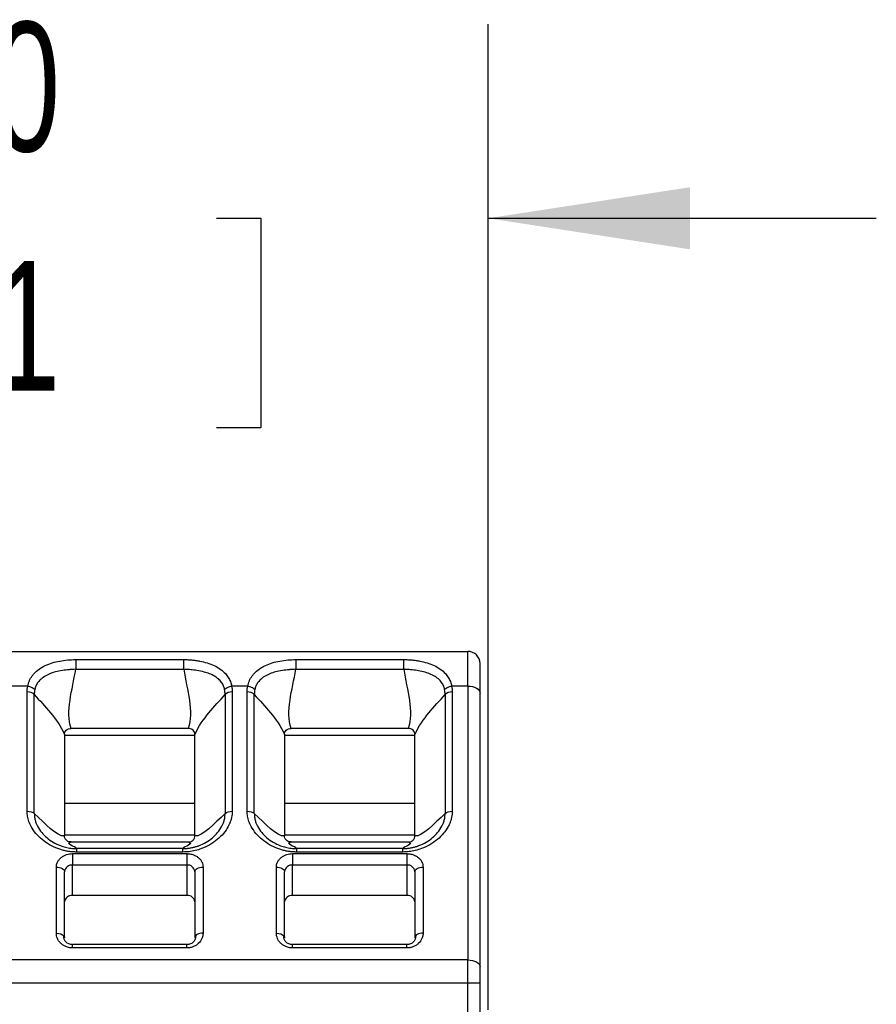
# Model space of a CAD drawing. Header units: millimetres. Extents: x 3 to 274, y 6 to 213.
# Tile 12 of 30: x 66 to 80, y 127 to 143. Entities that reach past the tile are written whole.
import ezdxf

# ---------------------------------------------------------------- set-up
doc = ezdxf.new("R2010")
doc.units = ezdxf.units.MM
doc.layers.add('DIMENSIONS', color=140, linetype='Continuous', lineweight=25)
doc.styles.add('SLDTEXTSTYLE0', font='TXT', dxfattribs={"width": 0.7})
doc.dimstyles.new('SLDDIMSTYLE0', dxfattribs={"dimtxt": 2.158008, "dimasz": 3.302, "dimexe": 0, "dimexo": 0.0625, "dimgap": 0.539502, "dimtad": 0, "dimtih": 1, "dimtoh": 1, "dimlfac": 1.5, "dimrnd": 1e-09, "dimzin": 4, "dimdsep": 46, "dimtxsty": 'SLDTEXTSTYLE0', "dimsah": 1, "dimcen": 0.09, "dimadec": 0, "dimazin": 1, "dimtfac": 1, "dimtmove": 0, "dimatfit": 0, "dimfxl": 1, "dimfrac": 2, "dimtolj": 1, "dimtzin": 12, "dimarcsym": 0})

# ---------------------------------------------------------------- blocks, each defined once
blk = doc.blocks.new('_D')
at = {"layer": 'DIMENSIONS', "transparency": 16777216}
for p, q in [((58.344, 126.865), (58.344, 142.99)), ((73.677, 126.865), (73.677, 142.99)), ((58.344, 139.815), (51.994, 139.815)), ((62.817, 139.815), (62.093, 139.815)), ((62.093, 139.815), (62.093, 136.385)), ((69.23, 139.815), (69.955, 139.815)), ((69.955, 139.815), (69.955, 136.385)), ((73.677, 139.815), (80.027, 139.815)), ((62.093, 136.385), (62.817, 136.385)), ((69.955, 136.385), (69.23, 136.385))]:
    blk.add_line(p, q, dxfattribs=at)
for points in [[(58.344, 139.815), (55.042, 140.323), (55.042, 139.307)], [(73.677, 139.815), (76.979, 139.307), (76.979, 140.323)]]:
    blk.add_solid(points, dxfattribs=at)
at = {"layer": 'DIMENSIONS', "transparency": 16777216, "char_height": 2.1167, "attachment_point": 1, "style": 'SLDTEXTSTYLE0'}
for s, insert in [('23.0', (62.817, 143.027)), ('0.91', (62.817, 139.114))]:
    blk.add_mtext(s, dxfattribs=dict(at, insert=insert))

msp = doc.modelspace()

# ---------------------------------------------------------------- linework, layer by layer
for p, q in [((58.6771, 132.7291), (73.3438, 132.7291)), ((66.9265, 132.5946), (68.6945, 132.5946)), ((70.5265, 132.5946), (72.2945, 132.5946)), ((73.3438, 132.1606), (73.3438, 132.7291)), ((66.9265, 132.4357), (68.6945, 132.4357)), ((70.5265, 132.4357), (72.2945, 132.4357)), ((66.1421, 132.1606), (65.8808, 132.1606)), ((69.7421, 132.1606), (69.4788, 132.1606)), ((73.3438, 132.1606), (73.0788, 132.1606)), ((73.3438, 132.1606), (73.3438, 127.6813)), ((66.132, 130.1147), (66.132, 132.0664)), ((66.2497, 130.0741), (66.2497, 132.0258)), ((69.3712, 132.0258), (69.3712, 130.0741)), ((69.489, 132.0664), (69.489, 130.1147)), ((69.732, 130.1147), (69.732, 132.0664)), ((69.8497, 130.0741), (69.8497, 132.0258)), ((72.9712, 132.0258), (72.9712, 130.0741)), ((73.089, 132.0664), (73.089, 130.1147)), ((73.5438, 127.5666), (73.5438, 132.0458)), ((68.7683, 131.4675), (66.8527, 131.4675)), ((72.3683, 131.4675), (70.4527, 131.4675)), ((66.7438, 131.3688), (66.7438, 131.3582)), ((66.7438, 131.3582), (66.7438, 129.7199)), ((66.7438, 131.3582), (68.8771, 131.3582)), ((68.8771, 131.3582), (68.8771, 131.3688)), ((68.8771, 129.7199), (68.8771, 131.3582)), ((70.3438, 131.3688), (70.3438, 131.3582)), ((70.3438, 131.3582), (70.3438, 129.7199)), ((70.3438, 131.3582), (72.4771, 131.3582)), ((72.4771, 131.3582), (72.4771, 131.3688)), ((72.4771, 129.7199), (72.4771, 131.3582)), ((68.8771, 130.2402), (66.7438, 130.2402)), ((72.4771, 130.2402), (70.3438, 130.2402)), ((66.7438, 129.7199), (66.7438, 129.7103)), ((68.8771, 129.7199), (66.7438, 129.7199)), ((68.8771, 129.7103), (68.8771, 129.7199)), ((70.3438, 129.7199), (70.3438, 129.7103)), ((72.4771, 129.7199), (70.3438, 129.7199)), ((72.4771, 129.7103), (72.4771, 129.7199)), ((66.8507, 129.6107), (68.7703, 129.6107)), ((70.4507, 129.6107), (72.3703, 129.6107)), ((66.8771, 129.4197), (68.7438, 129.4197)), ((66.8771, 129.4197), (66.8771, 129.2341)), ((68.6799, 129.5024), (66.941, 129.5024)), ((68.6799, 129.446), (66.941, 129.446)), ((68.7438, 129.4197), (68.7438, 129.2341)), ((70.4771, 129.4197), (72.3438, 129.4197)), ((70.4771, 129.4197), (70.4771, 129.2341)), ((72.2799, 129.5024), (70.541, 129.5024)), ((72.2799, 129.446), (70.541, 129.446)), ((72.3438, 129.4197), (72.3438, 129.2341)), ((66.6105, 128.1184), (66.6105, 129.2013)), ((66.8751, 128.737), (66.8751, 129.2341)), ((66.8771, 129.2341), (68.7438, 129.2341)), ((68.7458, 129.2341), (68.7458, 128.737)), ((69.0105, 129.2013), (69.0105, 128.1184)), ((70.2105, 128.1184), (70.2105, 129.2013)), ((70.4751, 128.737), (70.4751, 129.2341)), ((70.4771, 129.2341), (72.3438, 129.2341)), ((72.3458, 129.2341), (72.3458, 128.737)), ((72.6105, 129.2013), (72.6105, 128.1184)), ((66.7438, 128.0419), (66.7438, 129.1248)), ((68.8771, 129.1248), (68.8771, 128.0419)), ((70.3438, 128.0419), (70.3438, 129.1248)), ((72.4771, 129.1248), (72.4771, 128.0419)), ((68.7458, 128.737), (66.8751, 128.737)), ((72.3458, 128.737), (70.4751, 128.737)), ((68.7438, 127.9332), (66.8771, 127.9332)), ((72.3438, 127.9332), (70.4771, 127.9332)), ((68.7438, 127.8764), (66.8771, 127.8764)), ((72.3438, 127.8764), (70.4771, 127.8764)), ((73.3438, 127.6813), (58.6771, 127.6813)), ((73.3438, 127.2989), (73.3438, 127.6813)), ((73.3438, 127.2989), (58.6771, 127.2989)), ((73.5438, 127.2989), (73.3438, 127.2989)), ((73.3438, 125.9958), (73.3438, 127.2989)), ((73.5438, 125.8331), (73.5438, 127.2989))]:
    msp.add_line(p, q)
at = {"flags": 128}
for points in [[(73.3438, 132.1606), (73.3828, 132.1584), (73.4203, 132.1518), (73.4549, 132.1412), (73.4852, 132.127), (73.5101, 132.1096), (73.5286, 132.0897), (73.54, 132.0682), (73.5438, 132.0458)], [(66.6105, 129.2013), (66.6365, 129.1998), (66.6615, 129.1955), (66.6845, 129.1884), (66.7048, 129.1789), (66.7213, 129.1673), (66.7337, 129.1541), (66.7412, 129.1398), (66.7438, 129.1248)], [(68.8771, 129.1248), (68.8797, 129.1398), (68.8873, 129.1541), (68.8996, 129.1673), (68.9162, 129.1789), (68.9364, 129.1884), (68.9594, 129.1955), (68.9845, 129.1998), (69.0105, 129.2013)], [(70.2105, 129.2013), (70.2365, 129.1998), (70.2615, 129.1955), (70.2845, 129.1884), (70.3048, 129.1789), (70.3213, 129.1673), (70.3337, 129.1541), (70.3412, 129.1398), (70.3438, 129.1248)], [(72.4771, 129.1248), (72.4797, 129.1398), (72.4873, 129.1541), (72.4996, 129.1673), (72.5162, 129.1789), (72.5364, 129.1884), (72.5594, 129.1955), (72.5845, 129.1998), (72.6105, 129.2013)], [(73.3438, 127.6813), (73.3828, 127.6791), (73.4203, 127.6726), (73.4549, 127.662), (73.4852, 127.6477), (73.5101, 127.6303), (73.5286, 127.6105), (73.54, 127.589), (73.5438, 127.5666)]]:
    msp.add_lwpolyline(points, dxfattribs=at)
for centre, radius, start, end in [((73.3438, 132.5291), 0.2, 0, 90), ((66.8661, 129.1113), 0.1231, 85.31849, 173.32689), ((68.7549, 129.1113), 0.1231, 6.67312, 94.68151), ((70.4661, 129.1113), 0.1231, 85.31849, 173.32689), ((72.3549, 129.1113), 0.1231, 6.67312, 94.6815), ((66.8643, 128.6162), 0.1213, 84.88893, 173.75645), ((68.7566, 128.6162), 0.1213, 6.24355, 95.11107), ((70.4643, 128.6162), 0.1213, 84.88893, 173.75645), ((72.3566, 128.6162), 0.1213, 6.24355, 95.11107)]:
    msp.add_arc(centre, radius, start, end)
for points, knots in [([(66.1421, 132.1606), (66.1455, 132.1756), (66.1522, 132.2058), (66.1682, 132.2485), (66.1885, 132.2893), (66.2137, 132.328), (66.2565, 132.381), (66.325, 132.4418), (66.4266, 132.5002), (66.5406, 132.5437), (66.6641, 132.5731), (66.7935, 132.5913), (66.8827, 132.5935), (66.9265, 132.5946)], [0, 0, 0, 0, 0.0505042, 0.1013277, 0.1528158, 0.2053007, 0.2590959, 0.3857399, 0.5142861, 0.6389399, 0.7609645, 0.8824936, 1, 1, 1, 1]), ([(66.9265, 132.5946), (66.9265, 132.5808), (66.9265, 132.5568), (66.9265, 132.4991), (66.9265, 132.4658), (66.9265, 132.4357)], [0, 0, 0, 0, 0.5, 0.5, 1, 1, 1, 1]), ([(68.6945, 132.5946), (68.7162, 132.5943), (68.7598, 132.5938), (68.8253, 132.5892), (68.8908, 132.5819), (68.9767, 132.568), (69.08, 132.5432), (69.1939, 132.5003), (69.2955, 132.4427), (69.3717, 132.3754), (69.4247, 132.305), (69.4602, 132.2363), (69.4727, 132.1856), (69.4788, 132.1606)], [0, 0, 0, 0, 0.0582607, 0.1172346, 0.1774766, 0.2395075, 0.3611641, 0.4855322, 0.6130637, 0.7384113, 0.8283726, 0.9150547, 1, 1, 1, 1]), ([(68.6945, 132.4357), (68.6945, 132.4658), (68.6945, 132.4991), (68.6945, 132.5568), (68.6945, 132.5808), (68.6945, 132.5946)], [0, 0, 0, 0, 0.5, 0.5, 1, 1, 1, 1]), ([(69.7421, 132.1606), (69.7455, 132.1756), (69.7522, 132.2058), (69.7682, 132.2485), (69.7886, 132.2893), (69.8138, 132.3281), (69.8567, 132.3811), (69.9253, 132.442), (70.0269, 132.5003), (70.1408, 132.5438), (70.2642, 132.5732), (70.3936, 132.5913), (70.4827, 132.5935), (70.5265, 132.5946)], [0, 0, 0, 0, 0.05050648, 0.10135389, 0.15288869, 0.20544377, 0.2593331, 0.38610337, 0.51468377, 0.63922318, 0.7611163, 0.88249837, 1, 1, 1, 1]), ([(70.5265, 132.5946), (70.5265, 132.5808), (70.5265, 132.5568), (70.5265, 132.4991), (70.5265, 132.4658), (70.5265, 132.4357)], [0, 0, 0, 0, 0.5, 0.5, 1, 1, 1, 1]), ([(72.2945, 132.5946), (72.3162, 132.5943), (72.3598, 132.5938), (72.4253, 132.5892), (72.4908, 132.5819), (72.5767, 132.568), (72.6801, 132.5431), (72.794, 132.5001), (72.8957, 132.4426), (72.9719, 132.3753), (73.0248, 132.3049), (73.0603, 132.2363), (73.0727, 132.1857), (73.0788, 132.1606)], [0, 0, 0, 0, 0.05825501, 0.11723171, 0.17748583, 0.23953877, 0.36127244, 0.48576058, 0.61338951, 0.73868351, 0.82845573, 0.91504811, 1, 1, 1, 1]), ([(72.2945, 132.4357), (72.2945, 132.4658), (72.2945, 132.4991), (72.2945, 132.5568), (72.2945, 132.5808), (72.2945, 132.5946)], [0, 0, 0, 0, 0.5, 0.5, 1, 1, 1, 1]), ([(66.9265, 132.4357), (66.9099, 132.4351), (66.8735, 132.4337), (66.8002, 132.4286), (66.7046, 132.4178), (66.5997, 132.3964), (66.5003, 132.3641), (66.4142, 132.3207), (66.3478, 132.2695), (66.3029, 132.2157), (66.2728, 132.1637), (66.2624, 132.1241), (66.2572, 132.1046)], [0, 0, 0, 0, 0.05463606, 0.119848, 0.24310696, 0.37885006, 0.4966129, 0.62952682, 0.75267993, 0.83658386, 0.91957044, 1, 1, 1, 1]), ([(69.3637, 132.1046), (69.3609, 132.1166), (69.3552, 132.1408), (69.3411, 132.1747), (69.3234, 132.2068), (69.302, 132.2365), (69.2661, 132.2765), (69.2065, 132.3221), (69.1216, 132.3637), (69.0223, 132.3948), (68.9193, 132.4163), (68.8206, 132.429), (68.7472, 132.4342), (68.7089, 132.4353), (68.6945, 132.4357)], [0, 0, 0, 0, 0.0489107, 0.0987563, 0.1491544, 0.1996997, 0.2500025, 0.3707513, 0.5039505, 0.616797, 0.7569436, 0.8740359, 0.9526074, 1, 1, 1, 1]), ([(70.5265, 132.4357), (70.5099, 132.4351), (70.4735, 132.4337), (70.4002, 132.4287), (70.3048, 132.4178), (70.2, 132.3965), (70.1006, 132.3643), (70.0144, 132.3209), (69.948, 132.2696), (69.903, 132.2158), (69.8728, 132.1637), (69.8624, 132.1241), (69.8572, 132.1046)], [0, 0, 0, 0, 0.05462983, 0.11981384, 0.24294539, 0.37854278, 0.49619123, 0.62915705, 0.75243113, 0.83648036, 0.91954778, 1, 1, 1, 1]), ([(72.9637, 132.1046), (72.9609, 132.1166), (72.9552, 132.1408), (72.9411, 132.1747), (72.9234, 132.2067), (72.9021, 132.2365), (72.8663, 132.2764), (72.8067, 132.3221), (72.6896, 132.3792), (72.5513, 132.4122), (72.4289, 132.4279), (72.3671, 132.4321), (72.3301, 132.4344), (72.3059, 132.4353), (72.2945, 132.4357)], [0, 0, 0, 0, 0.0489554, 0.0988149, 0.1491914, 0.1996764, 0.2498788, 0.3706556, 0.5040359, 0.7567377, 0.877683, 0.9204851, 0.9622782, 1, 1, 1, 1]), ([(66.132, 132.0664), (66.1324, 132.082), (66.1333, 132.1136), (66.1392, 132.1448), (66.1421, 132.1606)], [0, 0, 0, 0, 0.4937138, 1, 1, 1, 1]), ([(66.1421, 132.1606), (66.1622, 132.1577), (66.2089, 132.1447), (66.2443, 132.1201), (66.2572, 132.1046)], [0, 0, 0, 0, 0.4285714, 1, 1, 1, 1]), ([(69.3637, 132.1046), (69.3766, 132.1201), (69.412, 132.1447), (69.4588, 132.1577), (69.4788, 132.1606)], [0, 0, 0, 0, 0.5714286, 1, 1, 1, 1]), ([(69.4788, 132.1606), (69.4818, 132.1448), (69.4876, 132.1136), (69.4885, 132.082), (69.489, 132.0664)], [0, 0, 0, 0, 0.5062862, 1, 1, 1, 1]), ([(69.732, 132.0664), (69.7324, 132.082), (69.7333, 132.1136), (69.7392, 132.1448), (69.7421, 132.1606)], [0, 0, 0, 0, 0.4937138, 1, 1, 1, 1]), ([(69.7421, 132.1606), (69.7622, 132.1577), (69.8089, 132.1447), (69.8443, 132.1201), (69.8572, 132.1046)], [0, 0, 0, 0, 0.4285714, 1, 1, 1, 1]), ([(72.9637, 132.1046), (72.9766, 132.1201), (73.012, 132.1447), (73.0588, 132.1577), (73.0788, 132.1606)], [0, 0, 0, 0, 0.5714286, 1, 1, 1, 1]), ([(73.0788, 132.1606), (73.0818, 132.1448), (73.0876, 132.1136), (73.0885, 132.082), (73.089, 132.0664)], [0, 0, 0, 0, 0.5062862, 1, 1, 1, 1]), ([(66.7438, 131.3688), (66.7438, 131.3937), (66.7527, 131.4189), (66.7921, 131.4566), (66.8221, 131.4675), (66.8527, 131.4675)], [0, 0, 0, 0, 0.5, 0.5, 1, 1, 1, 1]), ([(68.8771, 131.3688), (68.8771, 131.3937), (68.8683, 131.4189), (68.8289, 131.4566), (68.7989, 131.4675), (68.7683, 131.4675)], [0, 0, 0, 0, 0.5, 0.5, 1, 1, 1, 1]), ([(70.3438, 131.3688), (70.3438, 131.3937), (70.3527, 131.4189), (70.3921, 131.4566), (70.4221, 131.4675), (70.4527, 131.4675)], [0, 0, 0, 0, 0.5, 0.5, 1, 1, 1, 1]), ([(72.4771, 131.3688), (72.4771, 131.3937), (72.4683, 131.4189), (72.4289, 131.4566), (72.3989, 131.4675), (72.3683, 131.4675)], [0, 0, 0, 0, 0.5, 0.5, 1, 1, 1, 1]), ([(66.941, 129.446), (66.9205, 129.4464), (66.8793, 129.4473), (66.8178, 129.4543), (66.7566, 129.4655), (66.6957, 129.4813), (66.6071, 129.511), (66.4953, 129.5632), (66.3734, 129.6484), (66.2711, 129.7493), (66.2019, 129.8513), (66.1595, 129.946), (66.1363, 130.03), (66.1334, 130.0865), (66.132, 130.1147)], [0, 0, 0, 0, 0.0486903, 0.0975593, 0.1469874, 0.1973422, 0.2489715, 0.3738362, 0.5007764, 0.627026, 0.751811, 0.8364383, 0.9186299, 1, 1, 1, 1]), ([(66.2497, 130.0741), (66.2499, 130.0607), (66.2506, 130.0258), (66.2611, 129.9712), (66.2798, 129.9156), (66.3123, 129.8456), (66.366, 129.7656), (66.4522, 129.6777), (66.5556, 129.6042), (66.6618, 129.5538), (66.7611, 129.5233), (66.8495, 129.5059), (66.9104, 129.5035), (66.941, 129.5024)], [0, 0, 0, 0, 0.0455418, 0.1191732, 0.1880216, 0.2426252, 0.3759776, 0.4970662, 0.6254197, 0.7520191, 0.8328604, 0.9162716, 1, 1, 1, 1]), ([(69.489, 130.1147), (69.4884, 130.0978), (69.4874, 130.0641), (69.4791, 130.0137), (69.4657, 129.9635), (69.4469, 129.9136), (69.4116, 129.8408), (69.3492, 129.7487), (69.2468, 129.6477), (69.125, 129.5625), (69.0011, 129.5046), (68.8857, 129.4691), (68.7832, 129.4496), (68.7142, 129.4472), (68.6799, 129.446)], [0, 0, 0, 0, 0.0487398, 0.0976309, 0.1470346, 0.1973013, 0.2487638, 0.3736625, 0.5004474, 0.6269521, 0.7517593, 0.8365105, 0.918695, 1, 1, 1, 1]), ([(68.6799, 129.5024), (68.6983, 129.5028), (68.735, 129.5036), (68.7894, 129.5102), (68.8425, 129.5201), (68.8936, 129.5334), (68.9689, 129.5585), (69.0645, 129.6037), (69.168, 129.677), (69.2544, 129.7649), (69.3083, 129.8451), (69.341, 129.9153), (69.3598, 129.9711), (69.3704, 130.0258), (69.371, 130.0608), (69.3712, 130.0741)], [0, 0, 0, 0, 0.0501998, 0.1005626, 0.1505437, 0.1996474, 0.2474458, 0.3736379, 0.5018178, 0.6231261, 0.7569115, 0.8117267, 0.8807185, 0.9545791, 1, 1, 1, 1]), ([(70.541, 129.446), (70.5205, 129.4464), (70.4794, 129.4473), (70.4181, 129.4543), (70.357, 129.4655), (70.2962, 129.4813), (70.2078, 129.5109), (70.0962, 129.5631), (69.9743, 129.6482), (69.8716, 129.7491), (69.8021, 129.8511), (69.7596, 129.9459), (69.7363, 130.03), (69.7334, 130.0865), (69.732, 130.1147)], [0, 0, 0, 0, 0.0486271, 0.0974145, 0.1467424, 0.1969789, 0.2484724, 0.3730695, 0.5001052, 0.6266099, 0.7515633, 0.8362858, 0.918557, 1, 1, 1, 1]), ([(69.8497, 130.0741), (69.85, 130.0605), (69.8506, 130.0255), (69.8612, 129.9708), (69.8797, 129.9153), (69.9123, 129.8453), (69.966, 129.7654), (70.0527, 129.6773), (70.1566, 129.6038), (70.2628, 129.5535), (70.3621, 129.5231), (70.4501, 129.5059), (70.5107, 129.5035), (70.541, 129.5024)], [0, 0, 0, 0, 0.04645895, 0.11938429, 0.18895125, 0.24321827, 0.37648184, 0.49785221, 0.626185, 0.75257959, 0.83388915, 0.91707214, 1, 1, 1, 1]), ([(73.089, 130.1147), (73.0885, 130.0978), (73.0874, 130.0641), (73.0791, 130.0137), (73.0659, 129.9636), (73.0472, 129.9138), (73.0122, 129.8413), (72.9499, 129.7494), (72.8477, 129.6485), (72.7258, 129.5633), (72.6016, 129.5052), (72.486, 129.4694), (72.3833, 129.4496), (72.3142, 129.4472), (72.2799, 129.446)], [0, 0, 0, 0, 0.0487605, 0.0976194, 0.1469346, 0.1970542, 0.2483101, 0.3728218, 0.4993458, 0.6260135, 0.751153, 0.8363253, 0.9187062, 1, 1, 1, 1]), ([(72.2799, 129.5024), (72.2982, 129.5028), (72.3349, 129.5036), (72.3894, 129.5102), (72.4426, 129.5201), (72.4939, 129.5335), (72.5695, 129.5587), (72.6653, 129.6042), (72.7687, 129.6777), (72.855, 129.7656), (72.9086, 129.8456), (72.9412, 129.9156), (72.9598, 129.9712), (72.9704, 130.0258), (72.971, 130.0607), (72.9712, 130.0741)], [0, 0, 0, 0, 0.0501539, 0.1005494, 0.1506512, 0.1999702, 0.2480824, 0.374639, 0.5030021, 0.6240499, 0.7574085, 0.8119851, 0.8808432, 0.9544699, 1, 1, 1, 1]), ([(66.8507, 129.6107), (66.8392, 129.6107), (66.8276, 129.6122), (66.8167, 129.6152), (66.8058, 129.6182), (66.7954, 129.6229), (66.7864, 129.6288), (66.7777, 129.6345), (66.7701, 129.6415), (66.7641, 129.6491), (66.7577, 129.6571), (66.7529, 129.6661), (66.7496, 129.6752), (66.7456, 129.6866), (66.7438, 129.6985), (66.7438, 129.7103)], [0, 0, 0, 0, 0.0000516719, 0.0000516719, 0.0000516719, 0.00010354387, 0.00010354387, 0.00010354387, 0.00015352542, 0.00015352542, 0.00015352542, 0.00020601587, 0.00020601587, 0.00020601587, 0.00027077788, 0.00027077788, 0.00027077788, 0.00027077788]), ([(68.7703, 129.6107), (68.7817, 129.6107), (68.7934, 129.6122), (68.8043, 129.6152), (68.8152, 129.6182), (68.8256, 129.6229), (68.8346, 129.6288), (68.8432, 129.6345), (68.8508, 129.6415), (68.8569, 129.6491), (68.8632, 129.6571), (68.8681, 129.6661), (68.8713, 129.6752), (68.8754, 129.6866), (68.8771, 129.6985), (68.8771, 129.7103)], [0, 0, 0, 0, 0.0000516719, 0.0000516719, 0.0000516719, 0.00010354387, 0.00010354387, 0.00010354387, 0.00015352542, 0.00015352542, 0.00015352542, 0.00020601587, 0.00020601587, 0.00020601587, 0.00027077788, 0.00027077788, 0.00027077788, 0.00027077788]), ([(70.4507, 129.6107), (70.4392, 129.6107), (70.4276, 129.6122), (70.4167, 129.6152), (70.4058, 129.6182), (70.3954, 129.6229), (70.3864, 129.6288), (70.3777, 129.6345), (70.3701, 129.6415), (70.3641, 129.6491), (70.3577, 129.6571), (70.3529, 129.6661), (70.3496, 129.6752), (70.3456, 129.6866), (70.3438, 129.6985), (70.3438, 129.7103)], [0, 0, 0, 0, 0.0000516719, 0.0000516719, 0.0000516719, 0.00010354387, 0.00010354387, 0.00010354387, 0.00015352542, 0.00015352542, 0.00015352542, 0.00020601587, 0.00020601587, 0.00020601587, 0.00027077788, 0.00027077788, 0.00027077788, 0.00027077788]), ([(72.3703, 129.6107), (72.3817, 129.6107), (72.3934, 129.6122), (72.4043, 129.6152), (72.4152, 129.6182), (72.4256, 129.6229), (72.4346, 129.6288), (72.4432, 129.6345), (72.4508, 129.6415), (72.4569, 129.6491), (72.4632, 129.6571), (72.4681, 129.6661), (72.4713, 129.6752), (72.4754, 129.6866), (72.4771, 129.6985), (72.4771, 129.7103)], [0, 0, 0, 0, 0.0000516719, 0.0000516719, 0.0000516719, 0.00010354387, 0.00010354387, 0.00010354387, 0.00015352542, 0.00015352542, 0.00015352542, 0.00020601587, 0.00020601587, 0.00020601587, 0.00027077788, 0.00027077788, 0.00027077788, 0.00027077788]), ([(66.6105, 129.2013), (66.6109, 129.2104), (66.6117, 129.2286), (66.6182, 129.2556), (66.6305, 129.2871), (66.6525, 129.322), (66.687, 129.3566), (66.7295, 129.3852), (66.7768, 129.4051), (66.8267, 129.4176), (66.8603, 129.419), (66.8771, 129.4197)], [0, 0, 0, 0, 0.0795968, 0.1592228, 0.2401291, 0.3686016, 0.5000689, 0.6285428, 0.7600114, 0.8792821, 1, 1, 1, 1]), ([(68.7438, 129.4197), (68.7549, 129.4194), (68.7771, 129.4188), (68.8101, 129.4134), (68.8485, 129.4033), (68.8911, 129.3853), (68.9333, 129.3571), (68.9683, 129.3223), (68.9925, 129.2835), (69.0079, 129.2426), (69.0096, 129.2151), (69.0105, 129.2013)], [0, 0, 0, 0, 0.0795968, 0.1592228, 0.2401291, 0.3686016, 0.5000689, 0.6285428, 0.7600114, 0.8792821, 1, 1, 1, 1]), ([(70.2105, 129.2013), (70.2109, 129.2104), (70.2117, 129.2286), (70.2182, 129.2556), (70.2305, 129.2871), (70.2525, 129.322), (70.287, 129.3566), (70.3295, 129.3852), (70.3768, 129.4051), (70.4267, 129.4176), (70.4603, 129.419), (70.4771, 129.4197)], [0, 0, 0, 0, 0.0795968, 0.1592228, 0.2401291, 0.3686016, 0.5000689, 0.6285428, 0.7600114, 0.8792821, 1, 1, 1, 1]), ([(72.3438, 129.4197), (72.3549, 129.4194), (72.3771, 129.4188), (72.4101, 129.4134), (72.4485, 129.4033), (72.4911, 129.3853), (72.5333, 129.3571), (72.5683, 129.3223), (72.5925, 129.2835), (72.6079, 129.2426), (72.6096, 129.2151), (72.6105, 129.2013)], [0, 0, 0, 0, 0.07959676, 0.1592228, 0.24012907, 0.3686016, 0.50006889, 0.62854276, 0.7600114, 0.87928211, 1, 1, 1, 1]), ([(66.8771, 127.8764), (66.866, 127.8767), (66.8438, 127.8774), (66.8107, 127.8834), (66.7721, 127.8947), (66.7294, 127.9148), (66.6872, 127.9462), (66.6524, 127.9847), (66.6283, 128.0276), (66.6131, 128.0728), (66.6113, 128.1031), (66.6105, 128.1184)], [0, 0, 0, 0, 0.0755037, 0.1513025, 0.2288341, 0.3535315, 0.4837095, 0.6135601, 0.7489187, 0.8732882, 1, 1, 1, 1]), ([(66.8771, 127.9306), (66.8664, 127.9313), (66.8447, 127.9327), (66.8143, 127.9423), (66.7872, 127.9566), (66.7571, 127.9821), (66.732, 128.022), (66.7331, 128.0548), (66.7337, 128.0714)], [0, 0, 0, 0, 0.11444935, 0.23060373, 0.35018162, 0.47414216, 0.73323857, 1, 1, 1, 1]), ([(69.0105, 128.1184), (69.0101, 128.1083), (69.0093, 128.0882), (69.0027, 128.0583), (68.9852, 128.0083), (68.9486, 127.9574), (68.8919, 127.915), (68.8445, 127.8928), (68.7944, 127.8787), (68.7607, 127.8772), (68.7438, 127.8764)], [0, 0, 0, 0, 0.0836964, 0.167181, 0.251537, 0.5158065, 0.643222, 0.771023, 0.8852764, 1, 1, 1, 1]), ([(68.8876, 128.0713), (68.888, 128.0547), (68.8887, 128.0219), (68.8639, 127.9819), (68.8335, 127.9567), (68.8065, 127.9423), (68.7762, 127.9326), (68.7545, 127.9314), (68.7438, 127.9307)], [0, 0, 0, 0, 0.2671671, 0.5262362, 0.6500388, 0.7695939, 0.8856933, 1, 1, 1, 1]), ([(68.8875, 128.0714), (68.8874, 128.0713), (68.8777, 128.063), (68.8774, 128.0524), (68.8771, 128.0419)], [0, 0, 0, 0, 0.0078546, 1, 1, 1, 1]), ([(69.0105, 128.1184), (68.9931, 128.1172), (68.9583, 128.1149), (68.913, 128.0975), (68.896, 128.0801), (68.8875, 128.0714)], [0, 0, 0, 0, 0.3342153, 0.6684306, 1, 1, 1, 1]), ([(70.4771, 127.8764), (70.466, 127.8767), (70.4438, 127.8774), (70.4107, 127.8834), (70.3721, 127.8947), (70.3294, 127.9148), (70.2872, 127.9462), (70.2524, 127.9847), (70.2283, 128.0276), (70.2131, 128.0728), (70.2113, 128.1031), (70.2105, 128.1184)], [0, 0, 0, 0, 0.07550366, 0.15130247, 0.22883409, 0.35353148, 0.48370952, 0.6135601, 0.74891868, 0.87328816, 1, 1, 1, 1]), ([(70.4771, 127.9306), (70.4664, 127.9313), (70.4447, 127.9327), (70.4143, 127.9423), (70.3872, 127.9566), (70.3571, 127.9821), (70.332, 128.022), (70.3331, 128.0548), (70.3337, 128.0714)], [0, 0, 0, 0, 0.11444935, 0.23060373, 0.35018162, 0.47414216, 0.73323857, 1, 1, 1, 1]), ([(72.6105, 128.1184), (72.6101, 128.1083), (72.6093, 128.0882), (72.6027, 128.0583), (72.5852, 128.0083), (72.5486, 127.9574), (72.4919, 127.915), (72.4445, 127.8928), (72.3944, 127.8787), (72.3607, 127.8772), (72.3438, 127.8764)], [0, 0, 0, 0, 0.0836964, 0.167181, 0.251537, 0.5158065, 0.643222, 0.771023, 0.8852764, 1, 1, 1, 1]), ([(72.4876, 128.0713), (72.488, 128.0547), (72.4887, 128.0219), (72.4639, 127.9819), (72.4335, 127.9567), (72.4065, 127.9423), (72.3762, 127.9326), (72.3545, 127.9314), (72.3438, 127.9307)], [0, 0, 0, 0, 0.26716714, 0.52623624, 0.65003875, 0.76959388, 0.88569332, 1, 1, 1, 1]), ([(72.4875, 128.0714), (72.4874, 128.0713), (72.4777, 128.063), (72.4774, 128.0524), (72.4771, 128.0419)], [0, 0, 0, 0, 0.0078546, 1, 1, 1, 1]), ([(72.6105, 128.1184), (72.5931, 128.1172), (72.5583, 128.1149), (72.513, 128.0975), (72.496, 128.0801), (72.4875, 128.0714)], [0, 0, 0, 0, 0.3342153, 0.66843061, 1, 1, 1, 1]), ([(68.7438, 127.9302), (68.7438, 127.931), (68.7438, 127.9352), (68.7438, 127.9331), (68.7438, 127.9314)], [0, 0, 0, 0, 0.1797127, 1, 1, 1, 1]), ([(68.7438, 127.8764), (68.7438, 127.886), (68.7438, 127.9052), (68.7438, 127.9237), (68.7438, 127.9282), (68.7438, 127.9302)], [0, 0, 0, 0, 0.3595939, 0.7191878, 1, 1, 1, 1]), ([(72.3438, 127.9302), (72.3438, 127.931), (72.3438, 127.9352), (72.3438, 127.9331), (72.3438, 127.9314)], [0, 0, 0, 0, 0.1797127, 1, 1, 1, 1]), ([(72.3438, 127.8764), (72.3438, 127.886), (72.3438, 127.9052), (72.3438, 127.9237), (72.3438, 127.9282), (72.3438, 127.9302)], [0, 0, 0, 0, 0.3595939, 0.7191878, 1, 1, 1, 1])]:
    msp.add_open_spline(points, degree=3, knots=knots)
for points in [[(66.8527, 131.4675), (66.7554, 131.7414), (66.8749, 132.1022), (66.9265, 132.4357)], [(68.6945, 132.4357), (68.746, 132.1022), (68.8655, 131.7414), (68.7683, 131.4675)], [(70.4527, 131.4675), (70.3554, 131.7414), (70.4749, 132.1022), (70.5265, 132.4357)], [(72.2945, 132.4357), (72.346, 132.1022), (72.4655, 131.7414), (72.3683, 131.4675)], [(73.5438, 132.0458), (73.5438, 132.3487), (73.5438, 132.5291), (73.5438, 132.5291)], [(66.2572, 132.1046), (66.2517, 132.0766), (66.2493, 132.0504), (66.2497, 132.0258)], [(69.3712, 132.0258), (69.3716, 132.0504), (69.3693, 132.0766), (69.3637, 132.1046)], [(69.8572, 132.1046), (69.8517, 132.0766), (69.8493, 132.0504), (69.8497, 132.0258)], [(72.9712, 132.0258), (72.9716, 132.0504), (72.9693, 132.0766), (72.9637, 132.1046)], [(66.2497, 132.0258), (66.2271, 132.0502), (66.1801, 132.0664), (66.132, 132.0664)], [(66.2497, 132.0258), (66.4225, 131.8186), (66.6192, 131.6459), (66.7438, 131.3688)], [(68.8771, 131.3688), (69.0018, 131.6459), (69.1984, 131.8186), (69.3712, 132.0258)], [(69.489, 132.0664), (69.4409, 132.0664), (69.3938, 132.0502), (69.3712, 132.0258)], [(69.8497, 132.0258), (69.8271, 132.0502), (69.7801, 132.0664), (69.732, 132.0664)], [(69.8497, 132.0258), (70.0225, 131.8186), (70.2192, 131.6459), (70.3438, 131.3688)], [(72.4771, 131.3688), (72.6018, 131.6459), (72.7984, 131.8186), (72.9712, 132.0258)], [(73.089, 132.0664), (73.0409, 132.0664), (72.9938, 132.0502), (72.9712, 132.0258)], [(66.132, 130.1147), (66.1801, 130.1147), (66.2271, 130.0984), (66.2497, 130.0741)], [(66.7438, 129.7103), (66.6208, 129.6883), (66.4236, 129.9212), (66.2497, 130.0741)], [(69.3712, 130.0741), (69.1973, 129.9212), (69.0001, 129.6883), (68.8771, 129.7103)], [(69.3712, 130.0741), (69.3938, 130.0984), (69.4409, 130.1147), (69.489, 130.1147)], [(69.732, 130.1147), (69.7801, 130.1147), (69.8271, 130.0984), (69.8497, 130.0741)], [(70.3438, 129.7103), (70.2208, 129.6883), (70.0236, 129.9212), (69.8497, 130.0741)], [(72.9712, 130.0741), (72.7973, 129.9212), (72.6001, 129.6883), (72.4771, 129.7103)], [(72.9712, 130.0741), (72.9938, 130.0984), (73.0409, 130.1147), (73.089, 130.1147)], [(66.941, 129.5024), (66.9286, 129.5378), (66.7331, 129.5798), (66.8507, 129.6107)], [(68.7703, 129.6107), (68.8878, 129.5798), (68.6924, 129.5378), (68.6799, 129.5024)], [(70.541, 129.5024), (70.5286, 129.5378), (70.3331, 129.5798), (70.4507, 129.6107)], [(72.3703, 129.6107), (72.4878, 129.5798), (72.2924, 129.5378), (72.2799, 129.5024)], [(66.941, 129.5024), (66.941, 129.499), (66.941, 129.4778), (66.941, 129.446)], [(68.6799, 129.446), (68.6799, 129.4778), (68.6799, 129.499), (68.6799, 129.5024)], [(70.541, 129.5024), (70.541, 129.499), (70.541, 129.4778), (70.541, 129.446)], [(72.2799, 129.446), (72.2799, 129.4778), (72.2799, 129.499), (72.2799, 129.5024)], [(66.6105, 128.1184), (66.6628, 128.1184), (66.7136, 128.0989), (66.7337, 128.0712)], [(66.7337, 128.0712), (66.7403, 128.0619), (66.7438, 128.0519), (66.7438, 128.0419)], [(70.2105, 128.1184), (70.2628, 128.1184), (70.3136, 128.0989), (70.3337, 128.0712)], [(70.3337, 128.0712), (70.3403, 128.0619), (70.3438, 128.0519), (70.3438, 128.0419)], [(66.8771, 127.8764), (66.8771, 127.8969), (66.8771, 127.9295), (66.8771, 127.9355), (66.8771, 127.9314)], [(70.4771, 127.8764), (70.4771, 127.8969), (70.4771, 127.9295), (70.4771, 127.9355), (70.4771, 127.9314)], [(73.5438, 127.2989), (73.5438, 127.3947), (73.5438, 127.4881), (73.5438, 127.5666)]]:
    msp.add_open_spline(points, degree=3)

# ---------------------------------------------------------------- dimensions: what is measured, and where the dimension line sits
at = {"layer": 'DIMENSIONS'}
dim = msp.add_linear_dim(base=(73.6771, 139.815), p1=(58.3438, 125.5955), p2=(73.6771, 125.5955), dimstyle='SLDDIMSTYLE0', dxfattribs=at)
dim.commit()
dim.dimension.update_dxf_attribs({"geometry": '_D', "text_midpoint": (66.0235, 139.815), "dimtype": 160})

doc.saveas('drawing.dxf')
